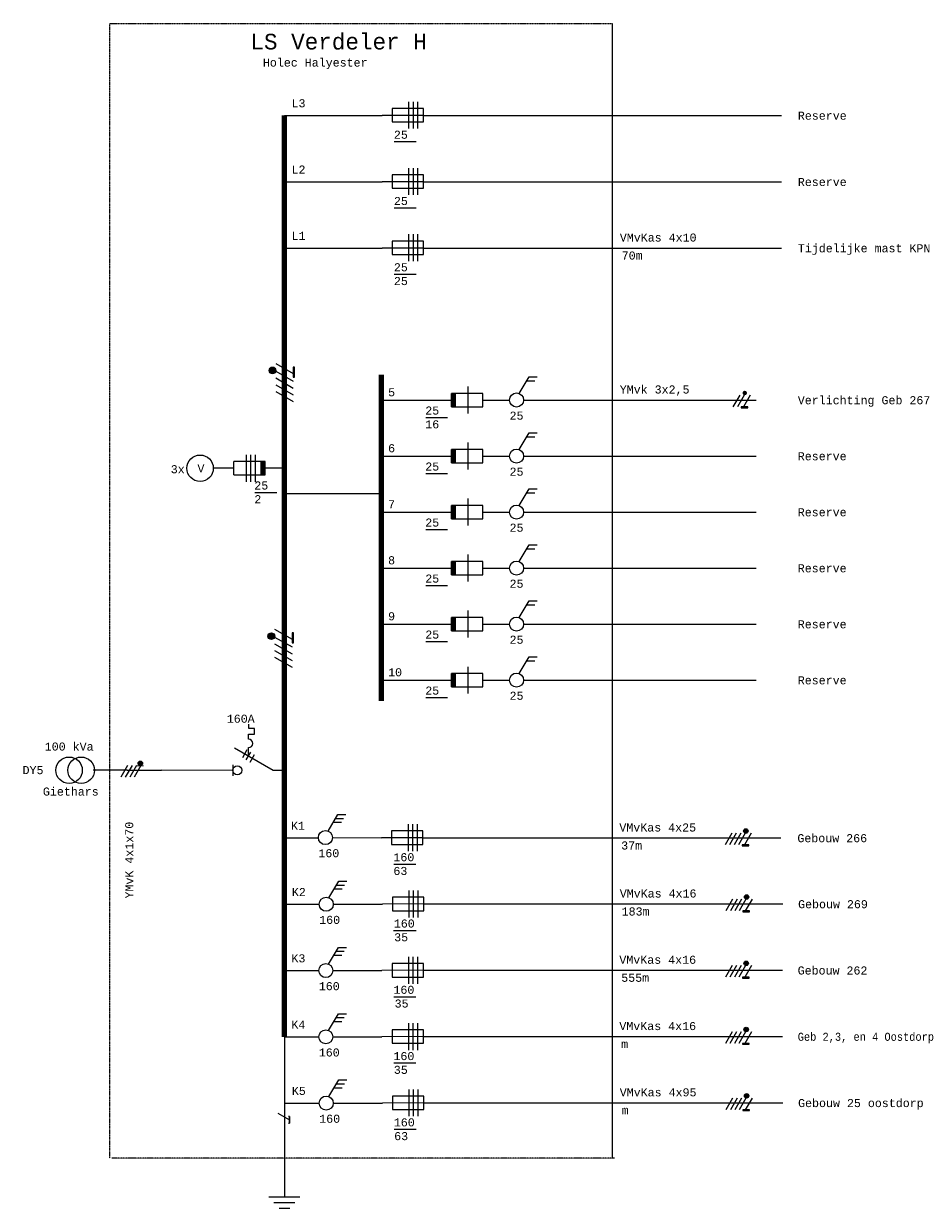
# Model space of a CAD drawing. Header units: millimetres. Extents: x 161316 to 273561, y 553218 to 595011.
# Tile 3 of 3: x 247735 to 273561, y 559657 to 594024. Entities that reach past the tile are written whole.
import ezdxf
from ezdxf.enums import TextEntityAlignment as Align

# ---------------------------------------------------------------- set-up
doc = ezdxf.new("R2010")
doc.units = ezdxf.units.MM
doc.linetypes.add('HIDDEN', pattern=[0.375, 0.25, -0.125])
doc.layers.add('52', color=7, linetype='Continuous')
doc.layers.add('7', color=7, linetype='Continuous')
doc.layers.add('Level 52', color=7, linetype='Continuous', lineweight=0)
doc.styles.add('MONOTXT', font='MONOTXT', dxfattribs={"height": 0.2})

msp = doc.modelspace()

# ---------------------------------------------------------------- hatches: boundary and pattern name
at = {"linetype": 'Continuous', "lineweight": 0}
for points in [[(260151, 583300), (260266, 583300), (260266, 582910), (260151, 582910)], [(260151, 581675), (260266, 581675), (260266, 581285), (260151, 581285)], [(254740, 580931), (254625, 580931), (254625, 581321), (254740, 581321)], [(260151, 580050), (260266, 580050), (260266, 579660), (260151, 579660)], [(260151, 578425), (260266, 578425), (260266, 578035), (260151, 578035)], [(260151, 576800), (260266, 576800), (260266, 576410), (260151, 576410)], [(260151, 575175), (260266, 575175), (260266, 574785), (260151, 574785)]]:
    msp.add_hatch(color=256, dxfattribs=at).paths.add_polyline_path(points)
at = {"layer": '52', "linetype": 'Continuous', "lineweight": 0}
h = msp.add_hatch(color=7, dxfattribs=at)
edge = h.paths.add_edge_path()
edge.add_arc((254957, 583966), 97.5, 0, 360)
for points in [[(255598, 583770), (255598, 584063), (255559, 584063), (255559, 583770)], [(268560, 582883), (268755, 582883), (268755, 582909), (268560, 582909)], [(255566, 576062), (255566, 576354), (255527, 576354), (255527, 576062)], [(251024, 572478), (251219, 572478), (251219, 572504), (251024, 572504)], [(268592, 570176), (268787, 570176), (268787, 570202), (268592, 570202)], [(268592, 570176), (268787, 570176), (268787, 570202), (268592, 570202)], [(268614, 568261), (268809, 568261), (268809, 568287), (268614, 568287)], [(268602, 566338), (268797, 566338), (268797, 566364), (268602, 566364)], [(268602, 564415), (268797, 564415), (268797, 564441), (268602, 564441)], [(255451, 562127), (255451, 562322), (255425, 562322), (255425, 562127)], [(268614, 562492), (268809, 562492), (268809, 562518), (268614, 562518)]]:
    msp.add_hatch(color=7, dxfattribs=at).paths.add_polyline_path(points)
h = msp.add_hatch(color=7, dxfattribs=at)
edge = h.paths.add_edge_path()
edge.add_arc((268667, 583310), 65, 0, 360)
h = msp.add_hatch(color=7, dxfattribs=at)
edge = h.paths.add_edge_path()
edge.add_arc((254925, 576257), 97.5, 0, 360)
h = msp.add_hatch(color=7, dxfattribs=at)
edge = h.paths.add_edge_path()
edge.add_arc((251123, 572568), 65, 0, 360)
h = msp.add_hatch(color=7, dxfattribs=at)
edge = h.paths.add_edge_path()
edge.add_arc((268699, 570604), 65, 0, 360)
h = msp.add_hatch(color=7, dxfattribs=at)
edge = h.paths.add_edge_path()
edge.add_arc((268699, 570604), 65, 0, 360)
h = msp.add_hatch(color=7, dxfattribs=at)
edge = h.paths.add_edge_path()
edge.add_arc((268721, 568688), 65, 0, 360)
h = msp.add_hatch(color=7, dxfattribs=at)
edge = h.paths.add_edge_path()
edge.add_arc((268709, 566765), 65, 0, 360)
h = msp.add_hatch(color=7, dxfattribs=at)
edge = h.paths.add_edge_path()
edge.add_arc((268709, 564842), 65, 0, 360)
h = msp.add_hatch(color=7, dxfattribs=at)
edge = h.paths.add_edge_path()
edge.add_arc((268721, 562919), 65, 0, 360)

# ---------------------------------------------------------------- linework, layer by layer
at = {"linetype": 'Continuous', "lineweight": 0}
for p, q in [((259343, 591361), (258140, 591361)), ((259343, 591361), (258140, 591361)), ((259343, 591361), (269733, 591361)), ((259343, 591361), (269733, 591361)), ((259343, 589438), (258140, 589438)), ((259343, 589438), (258140, 589438)), ((259343, 589438), (269733, 589438)), ((259343, 589438), (269733, 589438)), ((259343, 587515), (258140, 587515)), ((259343, 587515), (258140, 587515)), ((259343, 587515), (269733, 587515)), ((259343, 587515), (269733, 587515)), ((262122, 583295), (262408, 583778)), ((262341, 583664), (262574, 583664)), ((262408, 583778), (262641, 583778)), ((261061, 583106), (261841, 583106)), ((262248, 583106), (269003, 583106)), ((262122, 581668), (262408, 582151)), ((262341, 582038), (262574, 582038)), ((262408, 582151), (262641, 582151)), ((260150, 581675), (260150, 581285)), ((260151, 581675), (260151, 581285)), ((254740, 580931), (254740, 581321)), ((254742, 580931), (254742, 581321)), ((261061, 581480), (261841, 581480)), ((262248, 581480), (269003, 581480)), ((253830, 581126), (253240, 581126)), ((262122, 580043), (262408, 580526)), ((262408, 580526), (262641, 580526)), ((262341, 580413), (262574, 580413)), ((260151, 580050), (260151, 579660)), ((260151, 580050), (260151, 579660)), ((261061, 579855), (261841, 579855)), ((262248, 579855), (269003, 579855)), ((262122, 578418), (262408, 578901)), ((262341, 578788), (262574, 578788)), ((262408, 578901), (262641, 578901)), ((260151, 578425), (260151, 578035)), ((260151, 578425), (260151, 578035)), ((261061, 578230), (261841, 578230)), ((262248, 578230), (269003, 578230)), ((262122, 576793), (262408, 577276)), ((262341, 577163), (262574, 577163)), ((262408, 577276), (262641, 577276)), ((260151, 576800), (260151, 576410)), ((261061, 576605), (261841, 576605)), ((262248, 576605), (269003, 576605)), ((262122, 575168), (262408, 575651)), ((262341, 575538), (262574, 575538)), ((262408, 575651), (262641, 575651)), ((260151, 575175), (260151, 574785)), ((260151, 575175), (260151, 574785)), ((261061, 574980), (261841, 574980)), ((262248, 574980), (269003, 574980)), ((254269, 573572), (254269, 573699)), ((254262, 573414), (254436, 573414)), ((254436, 573572), (254269, 573572)), ((254436, 573414), (254436, 573572)), ((253809, 572359), (251741, 572364)), ((256572, 570600), (256858, 571083)), ((256572, 570600), (256858, 571083)), ((256724, 570856), (256957, 570856)), ((256724, 570856), (256957, 570856)), ((256791, 570969), (257024, 570969)), ((256791, 570969), (257024, 570969)), ((256858, 571083), (257091, 571083)), ((256858, 571083), (257091, 571083)), ((259329, 570400), (258125, 570400)), ((259329, 570400), (258125, 570400)), ((259329, 570400), (269718, 570400)), ((259329, 570400), (269718, 570400)), ((256596, 568665), (256882, 569148)), ((256882, 569148), (257115, 569148)), ((256748, 568922), (256981, 568922)), ((256815, 569035), (257048, 569035)), ((259350, 568485), (258149, 568477)), ((259350, 568485), (264669, 568485)), ((264669, 568485), (269776, 568485)), ((256584, 566742), (256870, 567225)), ((256803, 567112), (257036, 567112)), ((256870, 567225), (257103, 567225)), ((256736, 566999), (256970, 566999)), ((259338, 566562), (258137, 566554)), ((259338, 566562), (264658, 566562)), ((264658, 566562), (269764, 566562)), ((256584, 564819), (256870, 565302)), ((256736, 565076), (256970, 565076)), ((256803, 565189), (257036, 565189)), ((256870, 565302), (257103, 565302)), ((255304, 564631), (255304, 559985)), ((259338, 564639), (258137, 564631)), ((259338, 564639), (264658, 564639)), ((264658, 564639), (269764, 564639)), ((256596, 562896), (256882, 563379)), ((256882, 563379), (257115, 563379)), ((256748, 563153), (256981, 563153)), ((256815, 563266), (257048, 563266)), ((259350, 562716), (258149, 562708)), ((259350, 562716), (264669, 562716)), ((264669, 562716), (269776, 562716)), ((254854, 559985), (255754, 559985)), ((254999, 559824), (255608, 559824)), ((255149, 559657), (255460, 559657))]:
    msp.add_line(p, q, dxfattribs=at)
for points in [[(260151, 583300), (260266, 583300), (260266, 582910), (260151, 582910)], [(260151, 581675), (260266, 581675), (260266, 581285), (260151, 581285)], [(254740, 580931), (254625, 580931), (254625, 581321), (254740, 581321)], [(260151, 580050), (260266, 580050), (260266, 579660), (260151, 579660)], [(260151, 578425), (260266, 578425), (260266, 578035), (260151, 578035)], [(260151, 576800), (260266, 576800), (260266, 576410), (260151, 576410)], [(260151, 575175), (260266, 575175), (260266, 574785), (260151, 574785)]]:
    msp.add_lwpolyline(points, close=True, dxfattribs=at)
for centre in [(262044, 583106), (262044, 581480), (262044, 579855), (262044, 578230), (262044, 576605), (262044, 574980), (256494, 570411), (256494, 570411), (256518, 568477), (256507, 566554), (256507, 564631), (256518, 562708)]:
    msp.add_circle(centre, 204, dxfattribs=at)
at = {"layer": '52', "color": 7, "linetype": 'Continuous', "lineweight": 0}
for p, q in [((258431, 591564), (258431, 591174)), ((259341, 591564), (258431, 591564)), ((258431, 591564), (258431, 591174)), ((259341, 591564), (258431, 591564)), ((258917, 590979), (258917, 591759)), ((258917, 590979), (258917, 591759)), ((259047, 590979), (259047, 591759)), ((259047, 590979), (259047, 591759)), ((259177, 590979), (259177, 591759)), ((259177, 590979), (259177, 591759)), ((259341, 591174), (259341, 591564)), ((259341, 591174), (259341, 591564)), ((258431, 591174), (259341, 591174)), ((258431, 591174), (259341, 591174)), ((258917, 589056), (258917, 589836)), ((258917, 589056), (258917, 589836)), ((259047, 589056), (259047, 589836)), ((259047, 589056), (259047, 589836)), ((259177, 589056), (259177, 589836)), ((259177, 589056), (259177, 589836)), ((258431, 589641), (258431, 589251)), ((259341, 589641), (258431, 589641)), ((258431, 589641), (258431, 589251)), ((259341, 589641), (258431, 589641)), ((259341, 589251), (259341, 589641)), ((259341, 589251), (259341, 589641)), ((258431, 589251), (259341, 589251)), ((258431, 589251), (259341, 589251)), ((258431, 587718), (258431, 587328)), ((259341, 587718), (258431, 587718)), ((258431, 587718), (258431, 587328)), ((259341, 587718), (258431, 587718)), ((258917, 587133), (258917, 587913)), ((258917, 587133), (258917, 587913)), ((259047, 587133), (259047, 587913)), ((259047, 587133), (259047, 587913)), ((259177, 587133), (259177, 587913)), ((259177, 587133), (259177, 587913)), ((259341, 587328), (259341, 587718)), ((259341, 587328), (259341, 587718)), ((258431, 587328), (259341, 587328)), ((258431, 587328), (259341, 587328)), ((255052, 584166), (255559, 583875)), ((255052, 583940), (255559, 583649)), ((255598, 584063), (255559, 584063)), ((255559, 584063), (255559, 583770)), ((255598, 583770), (255598, 584063)), ((255052, 583745), (255559, 583454)), ((255559, 583770), (255598, 583770)), ((255052, 583550), (255559, 583259)), ((255052, 583355), (255559, 583064)), ((260151, 583300), (260151, 582910)), ((261061, 583300), (260151, 583300)), ((260638, 582715), (260638, 583495)), ((261061, 582910), (261061, 583300)), ((261061, 582910), (261061, 583300)), ((268520, 583247), (268326, 582909)), ((268650, 583247), (268456, 582909)), ((268824, 583247), (268631, 582909)), ((260151, 582910), (261061, 582910)), ((268755, 582909), (268560, 582909)), ((268560, 582909), (268560, 582883)), ((268560, 582883), (268755, 582883)), ((268755, 582883), (268755, 582909)), ((260636, 581090), (260636, 581870)), ((254202, 580736), (254202, 581516)), ((254332, 580736), (254332, 581516)), ((254462, 580736), (254462, 581516)), ((260150, 581675), (260150, 581285)), ((261060, 581675), (260150, 581675)), ((260265, 581285), (260265, 581675)), ((260266, 581285), (260266, 581675)), ((261061, 581285), (261061, 581675)), ((253830, 581321), (253830, 580931)), ((254742, 581321), (253832, 581321)), ((254625, 581321), (254625, 580931)), ((254627, 581321), (254627, 580931)), ((254742, 580931), (254742, 581321)), ((260150, 581285), (261060, 581285)), ((253832, 580931), (254742, 580931)), ((260638, 579465), (260638, 580245)), ((260151, 580050), (260151, 579660)), ((261061, 580050), (260151, 580050)), ((260266, 579660), (260266, 580050)), ((260266, 579660), (260266, 580050)), ((261061, 579660), (261061, 580050)), ((260151, 579660), (261061, 579660)), ((260151, 578425), (260151, 578035)), ((261061, 578425), (260151, 578425)), ((260266, 578035), (260266, 578425)), ((260266, 578035), (260266, 578425)), ((260638, 577840), (260638, 578620)), ((261061, 578035), (261061, 578425)), ((260151, 578035), (261061, 578035)), ((260151, 576800), (260151, 576410)), ((261061, 576800), (260151, 576800)), ((260266, 576410), (260266, 576800)), ((260638, 576215), (260638, 576995)), ((261061, 576410), (261061, 576800)), ((255020, 576458), (255527, 576167)), ((255566, 576354), (255527, 576354)), ((255527, 576354), (255527, 576062)), ((255566, 576062), (255566, 576354)), ((260151, 576410), (261061, 576410)), ((255020, 576231), (255527, 575941)), ((255020, 576036), (255527, 575746)), ((255527, 576062), (255566, 576062)), ((255020, 575841), (255527, 575551)), ((255020, 575646), (255527, 575356)), ((260638, 574590), (260638, 575370)), ((260151, 575175), (260151, 574785)), ((261061, 575175), (260151, 575175)), ((260266, 574785), (260266, 575175)), ((260266, 574785), (260266, 575175)), ((261061, 574785), (261061, 575175)), ((260151, 574785), (261061, 574785)), ((253854, 573014), (254979, 572364)), ((254214, 572956), (254084, 572730)), ((254196, 572665), (254326, 572891)), ((254308, 572600), (254438, 572826)), ((250750, 572505), (250556, 572167)), ((250880, 572505), (250686, 572167)), ((251010, 572505), (250816, 572167)), ((251140, 572505), (250946, 572167)), ((253809, 572527), (253809, 572202)), ((258416, 570603), (258416, 570213)), ((259326, 570603), (258416, 570603)), ((258416, 570603), (258416, 570213)), ((259326, 570603), (258416, 570603)), ((258903, 570018), (258903, 570798)), ((258903, 570018), (258903, 570798)), ((259033, 570018), (259033, 570798)), ((259033, 570018), (259033, 570798)), ((259163, 570018), (259163, 570798)), ((259163, 570018), (259163, 570798)), ((259326, 570213), (259326, 570603)), ((259326, 570213), (259326, 570603)), ((268292, 570540), (268098, 570202)), ((268292, 570540), (268098, 570202)), ((268422, 570540), (268228, 570202)), ((268422, 570540), (268228, 570202)), ((268552, 570540), (268358, 570202)), ((268552, 570540), (268358, 570202)), ((268682, 570540), (268488, 570202)), ((268682, 570540), (268488, 570202)), ((268856, 570540), (268663, 570202)), ((268856, 570540), (268663, 570202)), ((258416, 570213), (259326, 570213)), ((258416, 570213), (259326, 570213)), ((268787, 570202), (268592, 570202)), ((268592, 570202), (268592, 570176)), ((268787, 570202), (268592, 570202)), ((268592, 570202), (268592, 570176)), ((268592, 570176), (268787, 570176)), ((268592, 570176), (268787, 570176)), ((268787, 570176), (268787, 570202)), ((268787, 570176), (268787, 570202)), ((258926, 568095), (258926, 568875)), ((259056, 568095), (259056, 568875)), ((259186, 568095), (259186, 568875)), ((258440, 568680), (258440, 568290)), ((259350, 568680), (258440, 568680)), ((259350, 568290), (259350, 568680)), ((268313, 568625), (268120, 568287)), ((268443, 568625), (268250, 568287)), ((268573, 568625), (268380, 568287)), ((268703, 568625), (268510, 568287)), ((268878, 568625), (268684, 568287)), ((258440, 568290), (259350, 568290)), ((268809, 568287), (268614, 568287)), ((268614, 568287), (268614, 568261)), ((268614, 568261), (268809, 568261)), ((268809, 568261), (268809, 568287)), ((258428, 566757), (258428, 566367)), ((259338, 566757), (258428, 566757)), ((258914, 566172), (258914, 566952)), ((259044, 566172), (259044, 566952)), ((259174, 566172), (259174, 566952)), ((259338, 566367), (259338, 566757)), ((268301, 566702), (268108, 566364)), ((268431, 566702), (268238, 566364)), ((268561, 566702), (268368, 566364)), ((268691, 566702), (268498, 566364)), ((268866, 566702), (268672, 566364)), ((258428, 566367), (259338, 566367)), ((268797, 566364), (268602, 566364)), ((268602, 566364), (268602, 566338)), ((268602, 566338), (268797, 566338)), ((268797, 566338), (268797, 566364)), ((258914, 564249), (258914, 565029)), ((259044, 564249), (259044, 565029)), ((259174, 564249), (259174, 565029)), ((258428, 564834), (258428, 564444)), ((259338, 564834), (258428, 564834)), ((259338, 564444), (259338, 564834)), ((268301, 564779), (268108, 564441)), ((268431, 564779), (268238, 564441)), ((268561, 564779), (268368, 564441)), ((268691, 564779), (268498, 564441)), ((268866, 564779), (268672, 564441)), ((258428, 564444), (259338, 564444)), ((268797, 564441), (268602, 564441)), ((268602, 564441), (268602, 564415)), ((268602, 564415), (268797, 564415)), ((268797, 564415), (268797, 564441)), ((258926, 562326), (258926, 563106)), ((259056, 562326), (259056, 563106)), ((259186, 562326), (259186, 563106)), ((258440, 562911), (258440, 562521)), ((259350, 562911), (258440, 562911)), ((259350, 562521), (259350, 562911)), ((268313, 562856), (268120, 562518)), ((268443, 562856), (268250, 562518)), ((268573, 562856), (268380, 562518)), ((268703, 562856), (268510, 562518)), ((268878, 562856), (268684, 562518)), ((255113, 562418), (255451, 562224)), ((255451, 562322), (255425, 562322)), ((255451, 562127), (255451, 562322)), ((255451, 562322), (255451, 562127)), ((258440, 562521), (259350, 562521)), ((268809, 562518), (268614, 562518)), ((268614, 562518), (268614, 562492)), ((268614, 562492), (268809, 562492)), ((268809, 562492), (268809, 562518)), ((255425, 562127), (255451, 562127))]:
    msp.add_line(p, q, dxfattribs=at)
for centre, radius in [((254957, 583966), 97.5), ((254925, 576257), 97.5), ((251123, 572568), 65), ((253939, 572365), 130), ((268699, 570604), 65), ((268699, 570604), 65), ((268721, 568688), 65), ((268709, 566765), 65), ((268709, 564842), 65), ((268721, 562919), 65)]:
    msp.add_circle(centre, radius, dxfattribs=at)
at = {"layer": '7', "color": 7, "linetype": 'HIDDEN', "lineweight": 0}
for p, q in [((264829, 594024), (250236, 594024)), ((250236, 561115), (250236, 594024)), ((264889, 561115), (250296, 561115))]:
    msp.add_line(p, q, dxfattribs=at)
at = {"layer": '7', "linetype": 'Continuous', "lineweight": 0}
for p, q in [((264829, 561115), (264829, 594024)), ((258120, 583105), (260151, 583105)), ((258118, 581480), (260150, 581480)), ((255308, 581126), (254742, 581126)), ((255308, 580397), (258119, 580397)), ((258120, 579855), (260151, 579855)), ((258120, 578230), (260151, 578230)), ((258120, 576605), (260151, 576605)), ((258120, 574980), (260151, 574980))]:
    msp.add_line(p, q, dxfattribs=at)
at = {"layer": '7', "linetype": 'Continuous', "lineweight": 100}
for p, q in [((255304, 564631), (255307, 591361)), ((258120, 574381), (258120, 583834))]:
    msp.add_line(p, q, dxfattribs=at)
at = {"layer": '7', "color": 7, "linetype": 'Continuous', "lineweight": 0}
for p, q in [((255307, 591361), (256305, 591361)), ((255307, 591361), (256305, 591361)), ((256305, 591361), (258140, 591361)), ((258495, 590603), (259132, 590603)), ((258495, 590603), (259132, 590603)), ((255307, 589438), (256305, 589438)), ((255307, 589438), (256305, 589438)), ((256305, 589438), (258140, 589438)), ((258495, 588680), (259132, 588680)), ((258495, 588680), (259132, 588680)), ((255307, 587515), (256305, 587515)), ((255307, 587515), (256305, 587515)), ((256305, 587515), (258140, 587515)), ((258495, 586757), (259132, 586757)), ((258495, 586757), (259132, 586757)), ((259406, 582600), (260043, 582600)), ((259406, 580975), (260043, 580975)), ((254444, 580427), (255081, 580427)), ((259406, 579350), (260043, 579350)), ((259406, 577725), (260043, 577725)), ((259406, 576100), (260043, 576100)), ((259406, 574475), (260043, 574475)), ((250743, 572364), (249755, 572364)), ((250743, 572364), (251741, 572364)), ((254979, 572364), (255306, 572364)), ((255292, 570400), (256291, 570400)), ((255292, 570400), (256291, 570400)), ((256698, 570411), (258125, 570400)), ((256698, 570411), (258125, 570400)), ((258481, 569642), (259118, 569642)), ((258481, 569642), (259118, 569642)), ((255316, 568477), (256315, 568477)), ((256722, 568477), (258149, 568477)), ((258469, 567719), (259106, 567719)), ((258493, 567719), (259130, 567719)), ((255304, 566554), (256303, 566554)), ((255304, 566554), (256303, 566554)), ((256710, 566554), (258137, 566554)), ((258482, 565796), (259119, 565796)), ((255304, 564631), (256303, 564631)), ((256710, 564631), (258137, 564631)), ((258482, 563873), (259119, 563873)), ((255316, 562708), (256315, 562708)), ((256722, 562708), (258149, 562708)), ((258493, 561950), (259130, 561950))]:
    msp.add_line(p, q, dxfattribs=at)
for centre in [(252856, 581126), (249053, 572364), (249404, 572364)]:
    msp.add_circle(centre, 384, dxfattribs=at)
at = {"layer": 'Level 52', "linetype": 'Continuous', "lineweight": 0}
for p, q in [((254262, 573267), (254262, 573414)), ((254262, 572779), (254262, 573022))]:
    msp.add_line(p, q, dxfattribs=at)
msp.add_arc((254262, 573145), 122, 270.0815, 90, dxfattribs=at)

# ---------------------------------------------------------------- texts
at = {"layer": '52', "color": 7, "linetype": 'Continuous', "lineweight": 0, "style": 'MONOTXT'}
for s, p in [('L3', (255511, 591598)), ('L2', (255511, 589675)), ('L1', (255511, 587752)), ('5', (258314, 583215)), ('6', (258314, 581590)), ('7', (258314, 579965)), ('8', (258314, 578340)), ('9', (258314, 576715)), ('10', (258314, 575090)), ('K1', (255496, 570637)), ('K1', (255496, 570637)), ('K2', (255520, 568714)), ('K3', (255508, 566791)), ('K4', (255508, 564868)), ('K5', (255520, 562945))]:
    msp.add_text(s, height=234, dxfattribs=at).set_placement(p)
msp.add_text('160A', height=234, dxfattribs=at).set_placement((253631, 573978), align=Align.TOP_LEFT)
at = {"layer": '7', "color": 7, "linetype": 'Continuous', "lineweight": 0, "style": 'MONOTXT'}
for s, height, p in [('LS Verdeler H ', 455, (254318, 593276)), ('Holec Halyester', 234, (254680, 592780)), ('Reserve', 234, (270209, 591238)), ('25', 234, (258482, 590686)), ('Reserve', 234, (270209, 589315)), ('25', 234, (258482, 588763)), ('70m', 234, (265096, 587181)), ('Tijdelijke mast KPN', 234, (270209, 587392)), ('25', 234, (258482, 586840)), ('25', 234, (258482, 586441)), ('Verlichting Geb 267', 234, (270207, 582983)), ('25', 234, (259393, 582684)), ('25', 234, (261840, 582536)), ('16', 234, (259393, 582284)), ('Reserve', 234, (270207, 581358)), ('3x', 234, (252005, 580981)), ('V', 234, (252780, 581006)), ('25', 234, (259393, 581059)), ('25', 234, (261840, 580910)), ('25', 234, (254431, 580510)), ('2', 234, (254431, 580111)), ('Reserve', 234, (270207, 579733)), ('25', 234, (259393, 579434)), ('25', 234, (261840, 579285)), ('Reserve', 234, (270207, 578108)), ('25', 234, (259393, 577809)), ('25', 234, (261840, 577660)), ('Reserve', 234, (270207, 576483)), ('25', 234, (259393, 576184)), ('25', 234, (261840, 576035)), ('Reserve', 234, (270207, 574858)), ('25', 234, (259393, 574559)), ('25', 234, (261840, 574410)), ('100 kVa', 234, (248347, 572936)), ('DY5', 234, (247703, 572252)), ('Giethars', 234, (248294, 571630)), ('Gebouw 266 ', 234, (270195, 570277)), ('Gebouw 266 ', 234, (270195, 570277)), ('37m', 234, (265081, 570066)), ('37m', 234, (265081, 570066)), ('160', 234, (256290, 569841)), ('160', 234, (256290, 569841)), ('160', 234, (258468, 569725)), ('160', 234, (258468, 569725)), ('63', 234, (258468, 569326)), ('63', 234, (258468, 569326)), ('Gebouw 269', 234, (270216, 568362)), ('160', 234, (256314, 567907)), ('183m', 234, (265094, 568151)), ('160', 234, (258480, 567802)), ('35', 234, (258491, 567403)), ('555m', 234, (265082, 566228)), ('Gebouw 262', 234, (270204, 566439)), ('160', 234, (256302, 565984)), ('160', 234, (258469, 565879)), ('35', 234, (258504, 565480)), ('Geb 2,3, en 4 Oostdorp', 234, (270204, 564516)), ('m', 234, (265082, 564305)), ('160', 234, (256302, 564061)), ('160', 234, (258469, 563956)), ('35', 234, (258480, 563557)), ('Gebouw 25 oostdorp', 234, (270216, 562593)), ('160', 234, (256314, 562138)), ('160', 234, (258480, 562033)), ('m', 234, (265094, 562382)), ('63', 234, (258491, 561634))]:
    msp.add_text(s, height=height, dxfattribs=at).set_placement(p)
at = {"layer": '7', "linetype": 'Continuous', "lineweight": 0, "style": 'MONOTXT'}
for s, p in [('VMvKas 4x10', (265041, 587703)), ('YMvk 3x2,5', (265039, 583295)), ('VMvKas 4x25', (265027, 570588)), ('VMvKas 4x25', (265027, 570588)), ('VMvKas 4x16', (265039, 568673)), ('VMvKas 4x16', (265027, 566750)), ('VMvKas 4x16', (265027, 564827)), ('VMvKas 4x95', (265039, 562904))]:
    msp.add_text(s, height=234, dxfattribs=at).set_placement(p)
at = {"layer": '7', "color": 7, "linetype": 'Continuous', "lineweight": 0, "style": 'MONOTXT'}
msp.add_text(' YMvK 4x1x70', height=234, rotation=90, dxfattribs=at).set_placement((250917, 568441))

doc.saveas('drawing.dxf')
